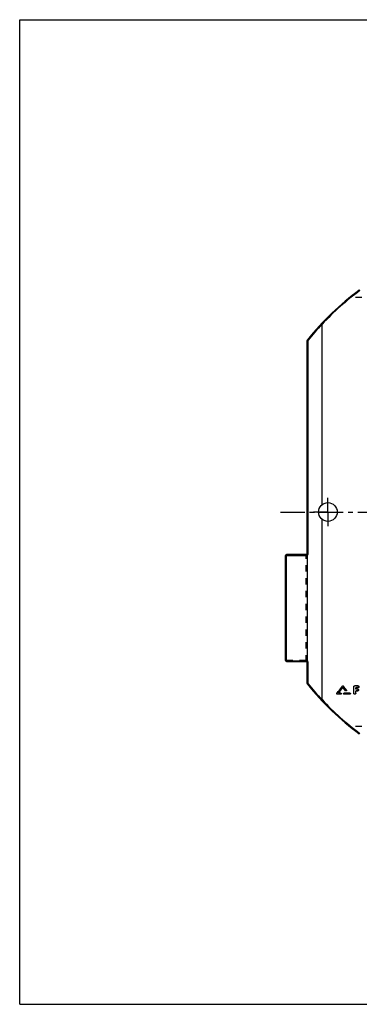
# Model space of a CAD drawing. Header units: millimetres. Extents: x 0 to 1000, y 0 to 1000.
# Tile 1 of 2: x 0 to 345, y 0 to 1000. Entities that reach past the tile are written whole.
import ezdxf

# ---------------------------------------------------------------- set-up
doc = ezdxf.new("R2010")
doc.units = ezdxf.units.MM
doc.header["$LTSCALE"] = 65.185185
doc.linetypes.add('CENTER', pattern=[0.6, 0.375, -0.075, 0.075, -0.075])
doc.linetypes.add('HIDDEN', pattern=[0.2, 0.1, -0.1])
doc.layers.get('0').update_dxf_attribs({"linetype": 'CONTINUOUS'})
for name, color, linetype in [('ACHSEN_S', 7, 'CONTINUOUS'), ('KONST.EL_MIT_GEO', 7, 'CONTINUOUS'), ('RUNDUNG', 7, 'CONTINUOUS'), ('SCHNITT', 7, 'CONTINUOUS')]:
    doc.layers.add(name, color=color, linetype=linetype)

msp = doc.modelspace()

# ---------------------------------------------------------------- linework, layer by layer
at = {"color": 7, "linetype": 'Continuous'}
for p, q in [((0, 0), (0, 1000)), ((0, 1000), (1000, 1000)), ((0, 0), (1000, 0))]:
    msp.add_line(p, q, dxfattribs=at)
at = {"layer": 'ACHSEN_S', "color": 40, "linetype": 'CENTER'}
msp.add_line((265, 500), (735, 500), dxfattribs=at)
at = {"layer": 'KONST.EL_MIT_GEO', "color": 7, "linetype": 'Continuous'}
for p, q in [((327.8, 323.2), (327.8, 323.1)), ((328.7, 323.2), (328.7, 323.1)), ((339.2, 315.9), (339.2, 322.4)), ((343.5, 323.5), (340.2, 323.5)), ((340.2, 323.5), (340.2, 323.4)), ((343.5, 323.4), (340.2, 323.4)), ((343.5, 321.5), (341.2, 321.5)), ((341.2, 320.1), (341.2, 321.5)), ((343.2, 320.2), (341.2, 320.2)), ((343.2, 320.1), (341.2, 320.1)), ((343.2, 320.2), (343.2, 320.1)), ((343.5, 323.5), (343.5, 323.4)), ((322.1, 315.9), (322.1, 315.8)), ((326, 314.9), (322.6, 314.9)), ((326, 316), (323.7, 316)), ((326, 316.1), (323.8, 316.1)), ((326, 316.1), (326, 316)), ((329.5, 316.1), (329.5, 316)), ((335.3, 316.1), (329.5, 316.1)), ((335.3, 316), (329.5, 316)), ((335.3, 314.9), (329.5, 314.9)), ((331.9, 319.2), (331.9, 319.1)), ((335.3, 316.1), (335.3, 316)), ((343.2, 318.2), (341.2, 318.2)), ((341.2, 315.9), (341.2, 318.2))]:
    msp.add_line(p, q, dxfattribs=at)
at = {"layer": 'KONST.EL_MIT_GEO', "color": 8, "linetype": 'HIDDEN'}
for p, q in [((328.3, 322), (328.3, 321.9)), ((339.2, 322.5), (339.2, 322.4)), ((343.5, 321.6), (341.2, 321.6)), ((341.2, 321.6), (341.2, 321.5)), ((343.5, 321.6), (343.5, 321.5)), ((344.5, 322.4), (344.5, 322.5)), ((322, 315.6), (322, 315.5)), ((322.6, 315), (322.6, 314.9)), ((326, 315), (322.6, 315)), ((323.7, 316.1), (323.7, 316)), ((323.8, 316.1), (323.7, 316.1)), ((326, 315), (326, 314.9)), ((326.6, 315.5), (326.6, 315.6)), ((328.9, 315.6), (328.9, 315.5)), ((329.5, 315), (329.5, 314.9)), ((335.3, 315), (329.5, 315)), ((331, 318.5), (331, 318.4)), ((332, 318.7), (332, 318.8)), ((335.3, 315), (335.3, 314.9)), ((335.9, 315.5), (335.9, 315.6)), ((343.2, 318.3), (341.2, 318.3)), ((341.2, 318.3), (341.2, 318.2)), ((343.2, 318.3), (343.2, 318.2)), ((344.2, 319.2), (344.2, 319.3))]:
    msp.add_line(p, q, dxfattribs=at)
msp.add_arc((329.4, 315.6), 0.515, 177.4136, 179.9992, dxfattribs=at)
at = {"layer": 'KONST.EL_MIT_GEO', "color": 7, "linetype": 'Continuous'}
for points, knots in [([(322.1, 315.9), (322.6, 316.5), (324.5, 319), (326.4, 321.4), (327.8, 323.2)], [0, 0, 0, 0, 0.24979, 1, 1, 1, 1]), ([(322.1, 315.8), (322.6, 316.4), (324.5, 318.9), (326.4, 321.3), (327.8, 323.1)], [0, 0, 0, 0, 0.24978, 1, 1, 1, 1]), ([(327.8, 323.2), (327.8, 323.3), (328, 323.4), (328.3, 323.5), (328.5, 323.4), (328.7, 323.3), (328.7, 323.2)], [0, 0, 0, 0, 0.2472, 0.50006, 0.74997, 1, 1, 1, 1]), ([(327.8, 323.1), (327.8, 323.2), (328, 323.3), (328.3, 323.4), (328.5, 323.3), (328.7, 323.2), (328.7, 323.1)], [0, 0, 0, 0, 0.24817, 0.50002, 0.75186, 1, 1, 1, 1]), ([(339.2, 322.5), (339.2, 322.6), (339.3, 322.9), (339.5, 323.2), (339.8, 323.4), (340.1, 323.5), (340.2, 323.5)], [0, 0, 0, 0, 0.24551, 0.4936, 0.74459, 1, 1, 1, 1]), ([(339.2, 322.4), (339.2, 322.5), (339.3, 322.8), (339.5, 323.1), (339.8, 323.3), (340.1, 323.4), (340.2, 323.4)], [0, 0, 0, 0, 0.24508, 0.49309, 0.74513, 1, 1, 1, 1]), ([(343.2, 320.2), (343.3, 320.2), (343.6, 320.2), (343.9, 320), (344.1, 319.6), (344.2, 319.4), (344.2, 319.3)], [0, 0, 0, 0, 0.25813, 0.50677, 0.75682, 1, 1, 1, 1]), ([(343.2, 320.1), (343.3, 320.1), (343.6, 320.1), (343.9, 319.9), (344.1, 319.6), (344.2, 319.3), (344.2, 319.2)], [0, 0, 0, 0, 0.25504, 0.50717, 0.75511, 1, 1, 1, 1]), ([(343.5, 323.5), (343.7, 323.5), (343.9, 323.4), (344.3, 323.2), (344.5, 322.9), (344.5, 322.6), (344.5, 322.5)], [0, 0, 0, 0, 0.25793, 0.50649, 0.75662, 1, 1, 1, 1]), ([(343.5, 323.4), (343.7, 323.4), (343.9, 323.3), (344.3, 323.1), (344.5, 322.8), (344.5, 322.5), (344.5, 322.4)], [0, 0, 0, 0, 0.25486, 0.50691, 0.75492, 1, 1, 1, 1]), ([(344.5, 322.4), (344.5, 322.3), (344.5, 322), (344.3, 321.7), (343.9, 321.5), (343.7, 321.5), (343.5, 321.5)], [0, 0, 0, 0, 0.24509, 0.49306, 0.74511, 1, 1, 1, 1]), ([(322, 315.6), (322, 315.6), (322, 315.7), (322.1, 315.8), (322.1, 315.9)], [0, 0, 0, 0, 0.24484, 1, 1, 1, 1]), ([(322.6, 314.9), (322.4, 314.9), (322.1, 315.1), (322, 315.4), (322, 315.5)], [0, 0, 0, 0, 0.50814, 1, 1, 1, 1]), ([(326, 316.1), (326.2, 316.1), (326.5, 316), (326.6, 315.7), (326.6, 315.6)], [0, 0, 0, 0, 0.50675, 1, 1, 1, 1]), ([(326, 316), (326.2, 316), (326.5, 315.9), (326.6, 315.6), (326.6, 315.5)], [0, 0, 0, 0, 0.50812, 1, 1, 1, 1]), ([(326.6, 315.5), (326.6, 315.4), (326.6, 315.3), (326.4, 315), (326.2, 314.9), (326, 314.9)], [0, 0, 0, 0, 0.24694, 0.49704, 1, 1, 1, 1]), ([(328.9, 315.6), (328.9, 315.7), (329.1, 316), (329.4, 316.1), (329.5, 316.1)], [0, 0, 0, 0, 0.49346, 1, 1, 1, 1]), ([(328.9, 315.5), (328.9, 315.6), (329, 315.7), (329.1, 316), (329.4, 316), (329.5, 316)], [0, 0, 0, 0, 0.24693, 0.49706, 1, 1, 1, 1]), ([(329.5, 314.9), (329.4, 314.9), (329.1, 315.1), (328.9, 315.4), (328.9, 315.5)], [0, 0, 0, 0, 0.50815, 1, 1, 1, 1]), ([(332, 318.7), (332, 318.6), (331.9, 318.4), (331.6, 318.2), (331.2, 318.2), (331, 318.3), (331, 318.4)], [0, 0, 0, 0, 0.2444, 0.49496, 0.74933, 1, 1, 1, 1]), ([(331.9, 319.2), (331.9, 319.1), (332, 319), (332, 318.9), (332, 318.8)], [0, 0, 0, 0, 0.26072, 1, 1, 1, 1]), ([(335.3, 316.1), (335.4, 316.1), (335.7, 316), (335.9, 315.7), (335.9, 315.6)], [0, 0, 0, 0, 0.50675, 1, 1, 1, 1]), ([(335.3, 316), (335.4, 316), (335.7, 315.9), (335.9, 315.6), (335.9, 315.5)], [0, 0, 0, 0, 0.50812, 1, 1, 1, 1]), ([(335.9, 315.5), (335.9, 315.4), (335.8, 315.3), (335.7, 315), (335.4, 314.9), (335.3, 314.9)], [0, 0, 0, 0, 0.24694, 0.49704, 1, 1, 1, 1]), ([(341.2, 315.9), (341.2, 315.8), (341.2, 315.5), (340.9, 315.1), (340.2, 314.8), (339.6, 315.1), (339.3, 315.5), (339.2, 315.8), (339.2, 315.9)], [0, 0, 0, 0, 0.12347, 0.24852, 0.5, 0.75148, 0.87653, 1, 1, 1, 1]), ([(344.2, 319.2), (344.2, 319.1), (344.1, 318.8), (343.9, 318.5), (343.6, 318.3), (343.3, 318.2), (343.2, 318.2)], [0, 0, 0, 0, 0.2449, 0.49279, 0.74492, 1, 1, 1, 1])]:
    msp.add_open_spline(points, degree=3, knots=knots, dxfattribs=at)
at = {"layer": 'KONST.EL_MIT_GEO', "color": 8, "linetype": 'HIDDEN'}
for points in [[(323.7, 316.1), (325.2, 318.1), (326.7, 320), (328.3, 322)], [(331, 318.5), (330.1, 319.7), (329.2, 320.8), (328.3, 322)]]:
    msp.add_open_spline(points, degree=3, dxfattribs=at)
at = {"layer": 'KONST.EL_MIT_GEO', "color": 7, "linetype": 'Continuous'}
for points in [[(323.7, 316), (325.2, 318), (326.7, 320), (328.3, 321.9)], [(331, 318.4), (330.1, 319.6), (329.2, 320.7), (328.3, 321.9)], [(331.9, 319.2), (330.8, 320.5), (329.8, 321.9), (328.7, 323.2)], [(331.9, 319.1), (330.8, 320.4), (329.8, 321.8), (328.7, 323.1)], [(322, 315.5), (322, 315.6), (322, 315.7), (322.1, 315.8)], [(331.9, 319.1), (332, 319), (332, 318.9), (332, 318.7)]]:
    msp.add_open_spline(points, degree=3, dxfattribs=at)
at = {"layer": 'KONST.EL_MIT_GEO', "color": 8, "linetype": 'HIDDEN'}
for points, knots in [([(344.5, 322.5), (344.5, 322.4), (344.5, 322.1), (344.3, 321.8), (343.9, 321.6), (343.7, 321.6), (343.5, 321.6)], [0, 0, 0, 0, 0.24472, 0.49335, 0.74256, 1, 1, 1, 1]), ([(322.6, 315), (322.5, 315), (322.4, 315.1), (322.2, 315.2), (322, 315.4), (322, 315.5), (322, 315.6)], [0, 0, 0, 0, 0.25748, 0.5058, 0.75807, 1, 1, 1, 1]), ([(326.6, 315.6), (326.6, 315.4), (326.5, 315.1), (326.2, 315), (326, 315)], [0, 0, 0, 0, 0.49308, 1, 1, 1, 1]), ([(329.5, 315), (329.4, 315), (329.1, 315.1), (328.9, 315.4), (328.9, 315.6)], [0, 0, 0, 0, 0.50678, 1, 1, 1, 1]), ([(332, 318.8), (332, 318.7), (331.9, 318.5), (331.6, 318.3), (331.2, 318.3), (331, 318.4), (331, 318.5)], [0, 0, 0, 0, 0.24594, 0.49372, 0.7482, 1, 1, 1, 1]), ([(335.9, 315.6), (335.9, 315.4), (335.7, 315.1), (335.4, 315), (335.3, 315)], [0, 0, 0, 0, 0.49308, 1, 1, 1, 1]), ([(341.2, 316), (341.2, 315.9), (341.2, 315.6), (340.9, 315.2), (340.2, 314.9), (339.6, 315.2), (339.3, 315.6), (339.2, 315.9), (339.2, 316)], [0, 0, 0, 0, 0.12493, 0.24822, 0.4998, 0.75152, 0.87523, 1, 1, 1, 1]), ([(344.2, 319.3), (344.2, 319.1), (344.1, 318.9), (343.9, 318.6), (343.6, 318.4), (343.3, 318.3), (343.2, 318.3)], [0, 0, 0, 0, 0.24453, 0.49307, 0.74236, 1, 1, 1, 1])]:
    msp.add_open_spline(points, degree=3, knots=knots, dxfattribs=at)
at = {"layer": 'RUNDUNG', "color": 8, "linetype": 'HIDDEN'}
for p, q in [((686.4, 717.9), (335.6, 717.9)), ((291, 455.8), (271, 455.8)), ((291, 348.2), (291, 456.7)), ((292, 455.6), (292, 457.7)), ((271, 349.5), (291, 349.5)), ((292, 349), (292, 347.2)), ((686.4, 282.1), (335.6, 282.1))]:
    msp.add_line(p, q, dxfattribs=at)
at = {"layer": 'RUNDUNG', "color": 7, "linetype": 'Continuous'}
for p, q in [((292, 457.7), (292, 674.1)), ((292.9, 457.6), (292.9, 674.4)), ((270, 349.2), (270, 455.7)), ((271, 348.2), (271, 456.7)), ((291.1, 456.7), (271, 456.7)), ((292, 455.6), (271, 455.6)), ((292, 455.6), (292, 349)), ((271, 349), (292, 349)), ((271, 348.2), (291.1, 348.2)), ((292, 325.9), (292, 347.2)), ((292.9, 325.6), (292.9, 347))]:
    msp.add_line(p, q, dxfattribs=at)
for centre, radius, start, end in [((511, 500), 280, 126.3897, 141.3854), ((511.5, 500.2), 279.4, 126.4432, 137.03), ((511.3, 500.2), 279.4, 137.0073, 141.4238), ((293, 674.1), 1, 141.3854, 180), ((271, 455.7), 1, 90, 180), ((291, 457.7), 1, 280.0616, 360), ((290.9, 457.6), 2, 295.6875, 0.0195), ((271, 349.2), 1, 180, 270), ((291, 347.2), 1, 0, 86.727), ((290.9, 347), 2, 359.9797, 64.6898), ((293, 325.9), 1, 180, 218.6146), ((511, 500), 280, 218.6146, 233.6104), ((511.3, 499.8), 279.4, 218.5744, 222.9909), ((511.1, 499.5), 278.9, 222.9654, 233.5724)]:
    msp.add_arc(centre, radius, start, end, dxfattribs=at)
at = {"layer": 'RUNDUNG', "color": 8, "linetype": 'HIDDEN'}
for centre, radius, start, end in [((511.4, 500.4), 279.7, 126.3954, 128.9519), ((291, 457.7), 1, 270, 280.0616), ((291, 347.2), 1, 86.727, 90), ((512.2, 500.6), 281, 231.0536, 233.5981)]:
    msp.add_arc(centre, radius, start, end, dxfattribs=at)
for points, knots in [([(334.8, 717.6), (335, 717.8), (335.3, 717.9), (335.5, 717.9), (335.6, 717.9)], [0, 0, 0, 0, 0.74575, 1, 1, 1, 1]), ([(270, 455.7), (270, 455.7), (270, 455.7), (270.1, 455.7), (270.2, 455.7), (270.3, 455.8), (270.5, 455.8), (270.7, 455.8), (270.9, 455.8), (271, 455.8)], [0, 0, 0, 0, 0.02353, 0.08154, 0.17405, 0.29792, 0.44854, 0.62022, 1, 1, 1, 1]), ([(291.9, 456.7), (291.8, 456.6), (291.7, 456.4), (291.6, 456.1), (291.3, 455.9), (291.1, 455.8), (291, 455.8)], [0, 0, 0, 0, 0.24386, 0.49039, 0.74188, 1, 1, 1, 1]), ([(270, 349.2), (270, 349.3), (270.1, 349.3), (270.2, 349.4), (270.4, 349.4), (270.6, 349.5), (270.9, 349.5), (271, 349.5)], [0, 0, 0, 0, 0.11292, 0.20838, 0.33038, 0.63956, 1, 1, 1, 1]), ([(291, 349.5), (291.1, 349.5), (291.4, 349.5), (291.6, 349.5), (291.8, 349.6), (291.9, 349.6), (292, 349.7), (292, 349.7)], [0, 0, 0, 0, 0.36043, 0.66961, 0.79161, 0.88708, 1, 1, 1, 1]), ([(335.6, 282.1), (335.5, 282.1), (335.3, 282.1), (335, 282.2), (334.8, 282.4)], [0, 0, 0, 0, 0.25425, 1, 1, 1, 1])]:
    msp.add_open_spline(points, degree=3, knots=knots, dxfattribs=at)
at = {"layer": 'RUNDUNG', "color": 7, "linetype": 'Continuous'}
for points, knots in [([(307, 690.7), (306.9, 690.8), (306.8, 690.9), (306.6, 691), (306.5, 691), (306.4, 691.1), (306.3, 691.1), (306.3, 691.1)], [0, 0, 0, 0, 0.37888, 0.68572, 0.80323, 0.89397, 1, 1, 1, 1]), ([(292, 674.1), (292, 674.2), (292.1, 674.2), (292.2, 674.3), (292.3, 674.3), (292.6, 674.4), (292.8, 674.4), (292.9, 674.4)], [0, 0, 0, 0, 0.12312, 0.21863, 0.33865, 0.64178, 1, 1, 1, 1]), ([(292.9, 674.4), (292.8, 674.5), (292.7, 674.6), (292.5, 674.7), (292.3, 674.7), (292.2, 674.8), (292.2, 674.7)], [0, 0, 0, 0, 0.38314, 0.69394, 0.90214, 1, 1, 1, 1]), ([(270, 455.7), (270, 455.7), (270, 455.7), (270.1, 455.7), (270.2, 455.7), (270.3, 455.7), (270.5, 455.6), (270.7, 455.6), (270.9, 455.6), (271, 455.6)], [0, 0, 0, 0, 0.02356, 0.08157, 0.17408, 0.29795, 0.44857, 0.62024, 1, 1, 1, 1]), ([(291.1, 456.7), (291.1, 456.7), (291.1, 456.7), (291.2, 456.7), (291.2, 456.6), (291.2, 456.6)], [0, 0, 0, 0, 0.29199, 0.50493, 1, 1, 1, 1]), ([(291.2, 456.6), (291.3, 456.5), (291.3, 456.4), (291.4, 456.1), (291.6, 455.9), (291.8, 455.8)], [0, 0, 0, 0, 0.18378, 0.4264, 1, 1, 1, 1]), ([(291.8, 455.8), (291.8, 455.8), (291.9, 455.8), (292, 455.7), (292, 455.6)], [0, 0, 0, 0, 0.50813, 1, 1, 1, 1]), ([(292, 457.7), (292, 457.7), (292, 457.7), (292.1, 457.7), (292.2, 457.7), (292.3, 457.7), (292.4, 457.6), (292.6, 457.6), (292.8, 457.6), (292.9, 457.6)], [0, 0, 0, 0, 0.02311, 0.07994, 0.17077, 0.29291, 0.44232, 0.61394, 1, 1, 1, 1]), ([(271, 349), (270.9, 349), (270.6, 349), (270.4, 349), (270.2, 349.1), (270.1, 349.1), (270, 349.2), (270, 349.2)], [0, 0, 0, 0, 0.36031, 0.66942, 0.79141, 0.8869, 1, 1, 1, 1]), ([(291.2, 348.3), (291.2, 348.3), (291.2, 348.2), (291.1, 348.2), (291.1, 348.2)], [0, 0, 0, 0, 0.46361, 1, 1, 1, 1]), ([(291.8, 348.8), (291.6, 348.7), (291.5, 348.6), (291.3, 348.4), (291.3, 348.3), (291.2, 348.3)], [0, 0, 0, 0, 0.58981, 0.8228, 1, 1, 1, 1]), ([(292, 349), (292, 348.9), (291.9, 348.8), (291.8, 348.8), (291.8, 348.8)], [0, 0, 0, 0, 0.48826, 1, 1, 1, 1]), ([(292, 347.2), (292, 347.2), (292.1, 347.1), (292.2, 347.1), (292.3, 347), (292.6, 347), (292.8, 347), (292.9, 347)], [0, 0, 0, 0, 0.11477, 0.20915, 0.32945, 0.6361, 1, 1, 1, 1]), ([(292.9, 325.6), (292.8, 325.6), (292.6, 325.6), (292.3, 325.7), (292.2, 325.7), (292.1, 325.8), (292, 325.8), (292, 325.9)], [0, 0, 0, 0, 0.35822, 0.66135, 0.78137, 0.87688, 1, 1, 1, 1]), ([(292.2, 325.3), (292.2, 325.2), (292.3, 325.3), (292.5, 325.3), (292.7, 325.4), (292.8, 325.5), (292.9, 325.6)], [0, 0, 0, 0, 0.09775, 0.30602, 0.61686, 1, 1, 1, 1]), ([(307, 309.3), (306.9, 309.2), (306.8, 309.1), (306.6, 309), (306.5, 309), (306.4, 308.9), (306.3, 308.9), (306.3, 308.9)], [0, 0, 0, 0, 0.37887, 0.68571, 0.80321, 0.89395, 1, 1, 1, 1])]:
    msp.add_open_spline(points, degree=3, knots=knots, dxfattribs=at)
for points in [[(307, 690.6), (307, 690.7), (307, 690.7), (307, 690.7)], [(307, 309.3), (307, 309.3), (307, 309.3), (307, 309.4)]]:
    msp.add_open_spline(points, degree=3, dxfattribs=at)
at = {"layer": 'RUNDUNG', "color": 8, "linetype": 'HIDDEN'}
msp.add_open_spline([(292, 457.7), (292, 457.4), (292, 457), (291.9, 456.7)], degree=3, dxfattribs=at)
at = {"layer": 'SCHNITT', "color": 7, "linetype": 'Continuous'}
for p, q in [((307, 507.4), (307, 690.6)), ((307, 309.4), (307, 492.6))]:
    msp.add_line(p, q, dxfattribs=at)
at = {"layer": 'SCHNITT', "color": 40, "linetype": 'CENTER'}
for q in [(313, 514.5), (298.5, 500), (313, 485.5), (327.5, 500)]:
    msp.add_line((313, 500), q, dxfattribs=at)
at = {"layer": 'SCHNITT', "color": 7, "linetype": 'Continuous'}
msp.add_circle((313, 500), 9.5, dxfattribs=at)

doc.saveas('drawing.dxf')
